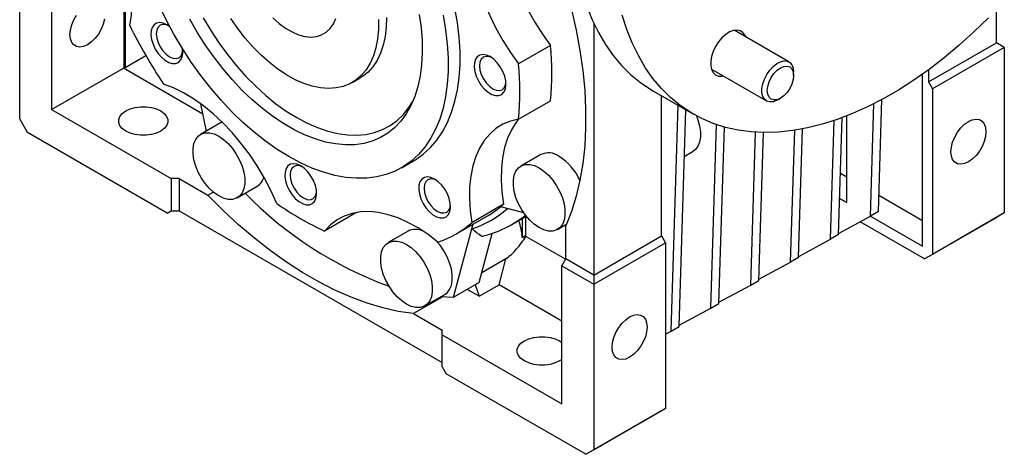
# Model space of a CAD drawing. Header units: millimetres. Extents: x 32 to 1365, y 32 to 1048.
# Tile 5 of 10: x 948 to 1122, y 802 to 880. Entities that reach past the tile are written whole.
import ezdxf

# ---------------------------------------------------------------- set-up
doc = ezdxf.new("R2010")
doc.units = ezdxf.units.MM
doc.header["$LTSCALE"] = 5

msp = doc.modelspace()

# ---------------------------------------------------------------- linework, layer by layer
for p, q in [((947.574, 862.06), (947.574, 891.456)), ((953.231, 888.19), (953.231, 863.694)), ((966.1, 871.286), (966.1, 887.223)), ((966.277, 887.066), (966.277, 871.184)), ((1120.815, 875.536), (1120.815, 881.426)), ((1049.397, 879.057), (1049.397, 834.307)), ((1084.03, 872.155), (1074.295, 877.775)), ((1041.74, 875.064), (1036.083, 871.798)), ((1108.794, 868.596), (1120.815, 875.536)), ((1122.229, 874.719), (1120.815, 875.536)), ((966.277, 871.184), (969.944, 873.302)), ((1122.229, 874.719), (1109.501, 867.371)), ((1122.229, 874.719), (1122.229, 845.324)), ((953.231, 863.694), (965.958, 871.041)), ((965.958, 871.041), (966.1, 871.286)), ((980.079, 862.89), (965.958, 871.041)), ((966.277, 871.184), (966.1, 871.286)), ((1070.296, 870.847), (1080.031, 865.227)), ((1084.859, 869.76), (1084.859, 870.324)), ((1107.698, 843.97), (1107.698, 869.97)), ((1108.794, 870.761), (1108.794, 868.596)), ((1006.552, 868.504), (1007.967, 869.321)), ((1108.794, 868.596), (1109.501, 867.371)), ((1060.008, 866.971), (1067.079, 862.889)), ((1109.501, 867.371), (1109.501, 837.976)), ((980.695, 859.882), (979.707, 864.709)), ((1036.083, 861.997), (1041.74, 865.263)), ((1061.418, 841.247), (1061.418, 866.157)), ((1082.031, 865.425), (1082.519, 865.707)), ((1098.474, 844.748), (1099.089, 864.734)), ((1099.888, 845.564), (1100.501, 865.474)), ((953.231, 863.694), (974.444, 851.448)), ((1063.118, 824.337), (1064.353, 864.463)), ((1064.532, 825.154), (1065.718, 863.675)), ((948.988, 859.611), (947.574, 862.06)), ((983.19, 861.322), (979.655, 859.281)), ((1091.402, 840.666), (1092.051, 861.752)), ((1092.817, 841.482), (1093.456, 862.252)), ((1094.263, 862.561), (1094.263, 851.727)), ((973.737, 845.323), (948.988, 859.611)), ((1070.189, 828.42), (1071.193, 861.017)), ((1071.603, 829.236), (1072.568, 860.587)), ((1077.26, 832.502), (1078.096, 859.667)), ((1078.675, 833.318), (1079.484, 859.614)), ((1084.331, 836.584), (1085.053, 860.014)), ((1085.746, 837.4), (1086.449, 860.257)), ((1065.463, 855.383), (1067.014, 856.278)), ((1015.302, 853.348), (1017.423, 854.573)), ((1040.009, 855.699), (1036.473, 853.658)), ((1094.298, 851.706), (1093.152, 852.368)), ((974.444, 851.448), (974.444, 845.732)), ((975.858, 851.448), (974.444, 851.448)), ((975.858, 851.448), (975.858, 845.732)), ((975.858, 851.448), (980.958, 848.503)), ((1094.298, 847.162), (1094.298, 851.706)), ((980.958, 848.503), (981.904, 849.049)), ((986.154, 848.023), (989.69, 850.064)), ((1093.014, 847.903), (1094.298, 847.162)), ((1094.298, 847.162), (1093.014, 847.903)), ((1107.733, 843.949), (1099.976, 848.428)), ((973.737, 845.323), (974.444, 845.732)), ((973.737, 845.323), (974.444, 845.732)), ((974.444, 845.732), (975.858, 845.732)), ((975.858, 845.732), (1022.527, 818.79)), ((1007.325, 845.389), (1001.668, 842.123)), ((1033.418, 846.866), (1027.761, 843.601)), ((1036.982, 845.35), (1032.908, 846.442)), ((1099.888, 845.564), (1098.474, 844.748)), ((1024.922, 841.582), (1030.65, 844.889)), ((1034.875, 843.286), (1037.425, 844.758)), ((1036.694, 844.336), (1036.694, 840.969)), ((1037.366, 841.357), (1037.366, 844.724)), ((1092.824, 841.709), (1098.474, 844.748)), ((1108.087, 837.159), (1096.645, 843.764)), ((1098.476, 844.749), (1107.733, 839.405)), ((1098.477, 844.749), (1107.733, 839.405)), ((1107.733, 839.405), (1107.733, 843.949)), ((1108.087, 837.159), (1120.815, 844.507)), ((1122.229, 845.324), (1109.501, 837.976)), ((1122.229, 845.324), (1120.815, 844.507)), ((1016.474, 842.108), (1012.938, 840.067)), ((1027.961, 843.336), (1024.472, 830.313)), ((1027.797, 842.504), (1028.032, 843.377)), ((1042.973, 842.399), (1044.561, 843.316)), ((1044.447, 837.165), (1044.447, 843.054)), ((1029.068, 832.966), (1031.411, 841.712)), ((1036.694, 840.969), (1037.366, 841.357)), ((1044.411, 837.101), (1037.363, 841.17)), ((1049.397, 834.307), (1061.418, 841.247)), ((1061.418, 841.247), (1062.125, 840.022)), ((1085.753, 837.627), (1091.402, 840.666)), ((1092.817, 841.482), (1091.402, 840.666)), ((1049.397, 832.674), (1062.125, 840.022)), ((1062.125, 840.022), (1062.125, 810.626)), ((1033.816, 837.178), (1029.534, 834.707)), ((1032.603, 832.568), (1033.816, 837.178)), ((1043.74, 835.94), (1044.447, 837.165)), ((1049.397, 834.307), (1044.447, 837.165)), ((1085.746, 837.4), (1084.331, 836.584)), ((1109.501, 837.976), (1108.087, 837.159)), ((1043.74, 835.94), (1049.397, 832.674)), ((1043.74, 811.444), (1043.74, 835.94)), ((1078.682, 833.545), (1084.331, 836.584)), ((1049.397, 834.307), (1049.397, 832.674)), ((1077.26, 832.502), (1078.675, 833.318)), ((1029.068, 832.966), (1024.472, 830.313)), ((1029.068, 830.527), (1026.955, 831.747)), ((1028.39, 832.575), (1029.068, 830.527)), ((1029.068, 830.527), (1032.603, 832.568)), ((1043.74, 826.139), (1032.603, 832.568)), ((1049.397, 832.674), (1049.397, 803.279)), ((1071.61, 829.463), (1077.26, 832.502)), ((1022.511, 830.385), (1017.427, 827.45)), ((1019.438, 828.808), (1022.973, 830.849)), ((1024.472, 830.313), (1022.207, 830.407)), ((1064.539, 825.381), (1070.189, 828.42)), ((1070.189, 828.42), (1071.603, 829.236)), ((1017.427, 827.45), (1022.527, 824.506)), ((1022.527, 823.69), (1022.527, 824.506)), ((1063.118, 824.337), (1064.532, 825.154)), ((1022.527, 817.974), (1022.527, 823.69)), ((1022.527, 823.69), (1043.74, 811.444)), ((1062.125, 823.803), (1063.118, 824.337)), ((1043.309, 822.624), (1043.74, 822.335)), ((1022.527, 817.974), (1023.234, 816.749)), ((1047.983, 802.462), (1023.234, 816.749)), ((1049.397, 803.279), (1062.125, 810.626)), ((1062.125, 810.626), (1060.711, 809.81)), ((1047.983, 802.462), (1060.711, 809.81)), ((1049.397, 803.279), (1047.983, 802.462))]:
    msp.add_line(p, q)
at = {"flags": 128}
for points in [[(967.088, 878.627), (967.383, 880.482), (967.514, 882.456), (967.478, 884.53), (967.278, 886.687), (966.913, 888.909), (966.388, 891.175), (965.708, 893.466), (964.877, 895.762), (963.903, 898.044), (962.795, 900.291), (961.562, 902.483), (960.215, 904.603), (958.766, 906.631)], [(1033.418, 903.069), (1033.123, 901.213), (1032.993, 899.24), (1033.028, 897.165), (1033.229, 895.008), (1033.593, 892.787), (1034.118, 890.521), (1034.799, 888.23), (1035.63, 885.933), (1036.603, 883.652), (1037.711, 881.405), (1038.944, 879.212), (1040.291, 877.092), (1041.74, 875.064)], [(1027.761, 899.803), (1027.466, 897.947), (1027.336, 895.974), (1027.371, 893.899), (1027.572, 891.742), (1027.936, 889.521), (1028.461, 887.255), (1029.142, 884.964), (1029.973, 882.668), (1030.946, 880.386), (1032.054, 878.139), (1033.287, 875.946), (1034.634, 873.827), (1036.083, 871.798)], [(1045.508, 899.02), (1045.583, 895.915), (1045.808, 892.906), (1046.183, 890.002), (1046.706, 887.212), (1047.376, 884.545), (1048.19, 882.009), (1049.146, 879.612), (1050.242, 877.359), (1051.474, 875.26), (1052.838, 873.319), (1054.33, 871.544), (1055.945, 869.938), (1057.679, 868.508), (1059.527, 867.257), (1060.008, 866.971)], [(1044.447, 885.167), (1045.443, 881.478), (1046.277, 877.82), (1046.949, 874.204), (1047.454, 870.645), (1047.792, 867.153), (1047.962, 863.741), (1047.962, 860.422), (1047.792, 857.206), (1047.454, 854.104), (1046.949, 851.128), (1046.277, 848.288), (1045.443, 845.593), (1044.447, 843.054)], [(1022.668, 880.454), (1023.117, 877.866), (1023.418, 875.332), (1023.569, 872.866), (1023.569, 870.48), (1023.418, 868.188), (1023.117, 866.001), (1022.668, 863.932), (1022.073, 861.991), (1021.335, 860.189), (1020.458, 858.535), (1019.447, 857.038), (1018.307, 855.706), (1017.044, 854.547), (1015.665, 853.566), (1014.178, 852.769), (1012.59, 852.159), (1010.91, 851.741), (1009.146, 851.516), (1007.309, 851.486), (1005.407, 851.651), (1003.452, 852.009), (1001.453, 852.56), (999.422, 853.299), (997.368, 854.224), (995.303, 855.329), (993.239, 856.608), (991.185, 858.054), (989.154, 859.66), (987.155, 861.418), (985.199, 863.317), (983.298, 865.347), (981.461, 867.499), (979.697, 869.76), (978.017, 872.118), (976.429, 874.561), (974.941, 877.075), (973.563, 879.648), (972.3, 882.265)], [(959.594, 875.214), (958.904, 874.906), (958.248, 874.792), (957.659, 874.879), (957.168, 875.163), (956.798, 875.629), (956.568, 876.254), (956.49, 877.007), (956.568, 877.85), (956.798, 878.74), (957.168, 879.633), (957.659, 880.484)], [(1018.427, 880.577), (1018.762, 878.243), (1018.949, 875.97), (1018.987, 873.774), (1018.874, 871.668), (1018.613, 869.665), (1018.205, 867.778), (1017.651, 866.018), (1016.956, 864.398), (1016.125, 862.926), (1015.161, 861.613), (1014.072, 860.467), (1012.865, 859.495), (1011.546, 858.703), (1010.125, 858.096), (1008.61, 857.678), (1007.011, 857.452), (1005.338, 857.419), (1003.602, 857.579), (1001.813, 857.931), (999.982, 858.474), (998.123, 859.203), (996.245, 860.114), (994.362, 861.201), (992.484, 862.458), (990.624, 863.876), (988.794, 865.447), (987.005, 867.16), (985.269, 869.005), (983.596, 870.97), (981.997, 873.042), (980.482, 875.209), (979.06, 877.457), (977.742, 879.771)], [(1017.423, 854.573), (1017.787, 854.791), (1019.165, 855.772), (1020.428, 856.931), (1021.568, 858.263), (1022.579, 859.759), (1023.456, 861.413), (1024.194, 863.215), (1024.789, 865.156), (1025.238, 867.226), (1025.539, 869.412), (1025.69, 871.705), (1025.69, 874.091), (1025.539, 876.557), (1025.238, 879.091), (1024.789, 881.679)], [(1119.432, 880.003), (1116.852, 877.491), (1114.227, 875.118), (1111.566, 872.893), (1108.875, 870.821), (1106.164, 868.909), (1103.44, 867.164), (1100.713, 865.589), (1097.989, 864.19), (1095.278, 862.972), (1092.587, 861.937), (1089.926, 861.089), (1087.301, 860.431), (1084.721, 859.964), (1082.194, 859.691), (1079.727, 859.611), (1077.328, 859.725), (1075.004, 860.033), (1072.762, 860.534), (1070.61, 861.226), (1068.553, 862.107), (1066.598, 863.175), (1064.75, 864.426), (1063.016, 865.856), (1061.401, 867.462), (1059.909, 869.237), (1058.545, 871.178), (1057.313, 873.277), (1056.217, 875.529), (1055.261, 877.927), (1054.447, 880.463)], [(962.621, 879.749), (962.391, 878.858), (962.021, 877.965), (961.53, 877.114), (960.941, 876.347), (960.285, 875.703), (959.594, 875.214)], [(974.219, 878.391), (973.675, 878.766), (973.022, 879.055), (972.405, 879.151), (971.857, 879.051), (971.406, 878.76), (971.078, 878.293), (970.889, 877.675), (970.851, 876.94), (970.965, 876.127), (971.225, 875.281), (971.617, 874.446), (972.12, 873.668), (972.707, 872.989), (973.346, 872.445), (974.003, 872.066), (974.642, 871.872), (975.229, 871.874), (975.732, 872.071), (976.124, 872.453), (976.384, 872.999), (976.498, 873.68), (976.46, 874.459), (976.45, 874.526)], [(973.925, 878.608), (973.545, 878.748), (972.978, 878.805), (972.491, 878.654), (972.118, 878.308), (971.883, 877.789), (971.803, 877.133), (971.883, 876.384), (972.118, 875.594), (972.491, 874.816), (972.978, 874.104), (973.545, 873.506), (974.153, 873.062), (974.761, 872.804), (975.328, 872.747), (975.815, 872.898), (976.188, 873.244), (976.423, 873.763), (976.492, 874.162)], [(980.144, 879.991), (981.478, 877.74), (982.912, 875.561), (984.435, 873.468), (986.038, 871.474), (987.71, 869.593), (989.44, 867.836), (991.218, 866.215), (993.031, 864.741), (994.868, 863.423), (996.718, 862.269), (998.567, 861.288), (1000.404, 860.485), (1002.217, 859.865), (1003.995, 859.434), (1005.725, 859.193), (1007.397, 859.144), (1009, 859.287), (1010.523, 859.622), (1011.957, 860.146), (1013.292, 860.856), (1014.519, 861.747), (1015.631, 862.813), (1016.62, 864.049), (1017.264, 865.058)], [(1011.195, 879.704), (1011.195, 877.929), (1011.046, 876.248), (1010.751, 874.676), (1010.311, 873.228), (1009.732, 871.919), (1009.017, 870.76), (1008.175, 869.761), (1007.212, 868.933), (1006.138, 868.282), (1004.963, 867.816), (1003.698, 867.538), (1002.355, 867.45), (1000.945, 867.555), (999.483, 867.851), (997.982, 868.334), (996.456, 869.001), (994.919, 869.845), (993.386, 870.859), (991.87, 872.033), (990.387, 873.356), (988.95, 874.815), (987.571, 876.397), (986.266, 878.088), (985.044, 879.871)], [(992.461, 879.967), (993.578, 878.976), (994.725, 878.139), (995.882, 877.472), (997.029, 876.984), (998.146, 876.685), (999.215, 876.579), (1000.216, 876.669), (1001.134, 876.953), (1001.951, 877.426), (1002.655, 878.08), (1003.233, 878.904), (1003.675, 879.883)], [(1012.623, 880.069), (1012.586, 878.315), (1012.4, 876.66), (1012.069, 875.118), (1011.594, 873.704), (1010.98, 872.431), (1010.233, 871.311), (1009.359, 870.354), (1008.368, 869.569), (1007.967, 869.321)], [(1076.357, 876.585), (1076.214, 876.926), (1075.86, 877.402), (1075.386, 877.706), (1074.817, 877.823), (1074.178, 877.748), (1073.499, 877.484), (1072.812, 877.045), (1072.149, 876.449), (1071.541, 875.726), (1071.016, 874.909), (1070.6, 874.036), (1070.311, 873.148), (1070.163, 872.287), (1070.163, 871.493), (1070.311, 870.802), (1070.6, 870.248), (1071.016, 869.855), (1071.541, 869.644), (1072.149, 869.623), (1072.358, 869.657)], [(1031.012, 873.091), (1030.36, 873.38), (1029.743, 873.477), (1029.194, 873.377), (1028.744, 873.085), (1028.415, 872.618), (1028.227, 872), (1028.189, 871.265), (1028.303, 870.453), (1028.563, 869.606), (1028.955, 868.772), (1029.458, 867.994), (1030.045, 867.314), (1030.684, 866.771), (1031.341, 866.392), (1031.98, 866.198), (1032.567, 866.199), (1033.07, 866.396), (1033.462, 866.778), (1033.722, 867.324), (1033.836, 868.005), (1033.798, 868.784), (1033.609, 869.62), (1033.281, 870.466), (1032.83, 871.278), (1032.282, 872.011), (1031.665, 872.627), (1031.012, 873.091)], [(1031.263, 872.934), (1030.882, 873.074), (1030.316, 873.13), (1029.829, 872.98), (1029.455, 872.633), (1029.221, 872.114), (1029.141, 871.458), (1029.221, 870.709), (1029.455, 869.919), (1029.829, 869.142), (1030.316, 868.43), (1030.882, 867.831), (1031.491, 867.388), (1032.099, 867.129), (1032.666, 867.073), (1033.152, 867.223), (1033.526, 867.57), (1033.761, 868.089), (1033.83, 868.488)], [(1082.031, 865.425), (1081.866, 865.336), (1081.219, 865.094), (1080.616, 865.046), (1080.09, 865.195), (1079.668, 865.532), (1079.373, 866.04), (1079.221, 866.69), (1079.221, 867.449), (1079.373, 868.274), (1079.668, 869.122), (1080.09, 869.946), (1080.616, 870.703), (1081.219, 871.352), (1081.866, 871.857), (1082.522, 872.191), (1083.151, 872.337), (1083.72, 872.286), (1084.197, 872.041), (1084.558, 871.616), (1084.783, 871.033), (1084.859, 870.324), (1084.859, 870.324)], [(1084.859, 869.76), (1084.779, 869.015), (1084.546, 868.228), (1084.174, 867.454), (1083.689, 866.744), (1083.125, 866.149), (1082.519, 865.707), (1081.913, 865.449), (1081.349, 865.394), (1080.864, 865.543), (1080.492, 865.888), (1080.258, 866.405), (1080.179, 867.058), (1080.258, 867.804), (1080.492, 868.591), (1080.864, 869.365), (1081.349, 870.074), (1081.913, 870.67), (1082.519, 871.112), (1083.125, 871.369), (1083.689, 871.425), (1084.174, 871.275), (1084.546, 870.93), (1084.779, 870.414), (1084.859, 869.76)], [(993.181, 847.023), (992.149, 849.292), (990.987, 851.519), (989.704, 853.683), (988.312, 855.766), (986.823, 857.75), (985.25, 859.618), (983.606, 861.353), (981.906, 862.94), (980.165, 864.366), (978.397, 865.618), (976.618, 866.686), (974.844, 867.56), (973.09, 868.232)], [(972.598, 863.445), (973.211, 863.001), (973.638, 862.49), (973.856, 861.936), (973.856, 861.369), (973.638, 860.816), (973.211, 860.304), (972.598, 859.861), (971.83, 859.507), (970.944, 859.261), (969.986, 859.134), (969.002, 859.134), (968.044, 859.261), (967.158, 859.507), (966.39, 859.861), (965.777, 860.304), (965.35, 860.816), (965.132, 861.369), (965.132, 861.936), (965.35, 862.49), (965.777, 863.001), (966.39, 863.445), (967.158, 863.798), (968.044, 864.045), (969.002, 864.171), (969.986, 864.171), (970.944, 864.045), (971.83, 863.798), (972.598, 863.445)], [(983.491, 861.466), (983.343, 861.403), (983.19, 861.322)], [(1036.083, 861.997), (1034.634, 861.642), (1033.287, 861.077), (1032.054, 860.308), (1030.946, 859.34), (1029.973, 858.183), (1029.142, 856.846), (1028.461, 855.341), (1027.936, 853.681), (1027.572, 851.88), (1027.371, 849.955), (1027.336, 847.921), (1027.466, 845.797), (1027.761, 843.601)], [(1036.05, 861.992), (1035.63, 861.449), (1034.799, 860.112), (1034.118, 858.607), (1033.593, 856.947), (1033.229, 855.146), (1033.028, 853.221), (1032.993, 851.187), (1033.123, 849.063), (1033.418, 846.866)], [(1067.611, 862.591), (1067.879, 861.898), (1068.185, 860.808), (1068.341, 859.755), (1068.341, 858.776), (1068.185, 857.903), (1067.879, 857.167), (1067.432, 856.592), (1067.014, 856.278)], [(1115.865, 854.396), (1115.174, 854.087), (1114.518, 853.974), (1113.93, 854.061), (1113.438, 854.345), (1113.068, 854.811), (1112.839, 855.436), (1112.761, 856.189), (1112.839, 857.031), (1113.068, 857.921), (1113.438, 858.815), (1113.93, 859.666), (1114.518, 860.433), (1115.174, 861.077), (1115.865, 861.565), (1116.556, 861.874), (1117.212, 861.988), (1117.801, 861.901), (1118.292, 861.617), (1118.662, 861.151), (1118.891, 860.525), (1118.969, 859.773), (1118.891, 858.93), (1118.662, 858.04), (1118.292, 857.147), (1117.801, 856.295), (1117.212, 855.529), (1116.556, 854.885), (1115.865, 854.396)], [(982.904, 858.959), (983.749, 858.382), (984.565, 857.643), (985.324, 856.768), (986.001, 855.787), (986.572, 854.733), (987.019, 853.643), (987.325, 852.552), (987.481, 851.5), (987.481, 850.52), (987.325, 849.647), (987.019, 848.911), (986.572, 848.336), (986.001, 847.942), (985.324, 847.743), (984.565, 847.744), (983.749, 847.947), (982.904, 848.344), (982.06, 848.922), (981.244, 849.661), (980.485, 850.536), (979.808, 851.517), (979.236, 852.571), (978.79, 853.661), (978.484, 854.751), (978.328, 855.804), (978.328, 856.784), (978.484, 857.656), (978.79, 858.393), (979.236, 858.968), (979.808, 859.362), (980.485, 859.561), (981.244, 859.56), (982.06, 859.357), (982.904, 858.959)], [(997.425, 853.695), (996.772, 853.984), (996.155, 854.081), (995.607, 853.981), (995.156, 853.689), (994.828, 853.222), (994.639, 852.604), (994.601, 851.869), (994.715, 851.057), (994.975, 850.21), (995.367, 849.376), (995.87, 848.598), (996.457, 847.918), (997.096, 847.375), (997.753, 846.996), (998.392, 846.802), (998.979, 846.803), (999.482, 847), (999.874, 847.382), (1000.134, 847.928), (1000.248, 848.609), (1000.21, 849.388), (1000.022, 850.224), (999.693, 851.07), (999.243, 851.882), (998.694, 852.615), (998.077, 853.231), (997.425, 853.695)], [(997.675, 853.538), (997.295, 853.678), (996.728, 853.734), (996.241, 853.584), (995.868, 853.237), (995.633, 852.718), (995.553, 852.062), (995.633, 851.313), (995.868, 850.523), (996.241, 849.746), (996.728, 849.034), (997.295, 848.435), (997.903, 847.992), (998.511, 847.733), (999.078, 847.677), (999.565, 847.827), (999.938, 848.174), (1000.173, 848.693), (1000.242, 849.092)], [(1039.723, 853.336), (1040.567, 852.758), (1041.383, 852.019), (1042.142, 851.144), (1042.819, 850.163), (1043.391, 849.11), (1043.837, 848.019), (1044.144, 846.929), (1044.299, 845.876), (1044.299, 844.897), (1044.144, 844.024), (1043.837, 843.288), (1043.391, 842.713), (1042.819, 842.319), (1042.142, 842.119), (1041.383, 842.121), (1040.567, 842.324), (1039.723, 842.721), (1038.878, 843.299), (1038.063, 844.038), (1037.303, 844.913), (1036.626, 845.894), (1036.055, 846.948), (1035.608, 848.038), (1035.302, 849.128), (1035.146, 850.181), (1035.146, 851.16), (1035.302, 852.033), (1035.608, 852.77), (1036.055, 853.345), (1036.626, 853.738), (1037.303, 853.938), (1038.063, 853.936), (1038.878, 853.733), (1039.723, 853.336)], [(1021.175, 851.345), (1020.522, 851.633), (1019.905, 851.73), (1019.357, 851.63), (1018.906, 851.339), (1018.578, 850.872), (1018.389, 850.254), (1018.351, 849.519), (1018.465, 848.706), (1018.725, 847.86), (1019.117, 847.025), (1019.62, 846.247), (1020.207, 845.568), (1020.846, 845.024), (1021.503, 844.645), (1022.142, 844.451), (1022.729, 844.453), (1023.232, 844.65), (1023.624, 845.032), (1023.884, 845.578), (1023.998, 846.259), (1023.96, 847.038), (1023.772, 847.873), (1023.443, 848.719), (1022.993, 849.531), (1022.444, 850.265), (1021.827, 850.88), (1021.175, 851.345)], [(1021.425, 851.187), (1021.045, 851.327), (1020.478, 851.383), (1019.991, 851.233), (1019.618, 850.887), (1019.383, 850.368), (1019.303, 849.712), (1019.383, 848.963), (1019.618, 848.173), (1019.991, 847.395), (1020.478, 846.683), (1021.045, 846.085), (1021.653, 845.641), (1022.261, 845.382), (1022.828, 845.326), (1023.315, 845.477), (1023.688, 845.823), (1023.923, 846.342), (1023.992, 846.741)], [(1017.427, 827.45), (1014.73, 827.858), (1011.979, 828.482), (1009.184, 829.32), (1006.354, 830.37), (1003.5, 831.628), (1000.63, 833.089), (997.755, 834.748), (994.885, 836.6), (992.031, 838.639), (989.201, 840.856), (986.406, 843.245), (983.655, 845.797), (980.958, 848.503)], [(1021.76, 840.135), (1020.005, 841.489), (1018.231, 842.664), (1016.452, 843.65), (1014.684, 844.438), (1012.943, 845.023), (1011.243, 845.398), (1009.6, 845.561), (1008.026, 845.51), (1006.537, 845.245), (1005.146, 844.769), (1003.863, 844.086), (1002.7, 843.201), (1001.668, 842.123)], [(1016.188, 839.745), (1017.032, 839.167), (1017.848, 838.428), (1018.607, 837.553), (1019.284, 836.572), (1019.856, 835.519), (1020.302, 834.428), (1020.609, 833.338), (1020.764, 832.285), (1020.764, 831.306), (1020.609, 830.433), (1020.302, 829.697), (1019.856, 829.122), (1019.284, 828.728), (1018.607, 828.528), (1017.848, 828.53), (1017.032, 828.733), (1016.188, 829.13), (1015.343, 829.708), (1014.527, 830.447), (1013.768, 831.322), (1013.091, 832.303), (1012.52, 833.357), (1012.073, 834.447), (1011.767, 835.537), (1011.611, 836.59), (1011.611, 837.569), (1011.767, 838.442), (1012.073, 839.179), (1012.52, 839.754), (1013.091, 840.148), (1013.768, 840.347), (1014.527, 840.345), (1015.343, 840.142), (1016.188, 839.745)], [(1022.973, 830.849), (1023.391, 831.163), (1023.838, 831.738), (1024.144, 832.474), (1024.3, 833.347), (1024.3, 834.326), (1024.144, 835.379), (1023.838, 836.469), (1023.391, 837.56), (1022.82, 838.614), (1022.143, 839.594), (1021.501, 840.347)], [(1055.761, 819.699), (1055.07, 819.39), (1054.414, 819.276), (1053.826, 819.363), (1053.334, 819.647), (1052.964, 820.113), (1052.735, 820.739), (1052.657, 821.491), (1052.735, 822.334), (1052.964, 823.224), (1053.334, 824.117), (1053.826, 824.969), (1054.414, 825.735), (1055.07, 826.379), (1055.761, 826.868), (1056.452, 827.177), (1057.108, 827.29), (1057.696, 827.203), (1058.188, 826.919), (1058.558, 826.453), (1058.787, 825.828), (1058.865, 825.075), (1058.787, 824.233), (1058.558, 823.343), (1058.188, 822.449), (1057.696, 821.598), (1057.108, 820.831), (1056.452, 820.187), (1055.761, 819.699)], [(1043.74, 819.33), (1043.309, 819.04), (1042.54, 818.686), (1041.655, 818.44), (1040.696, 818.314), (1039.713, 818.314), (1038.755, 818.44), (1037.869, 818.686), (1037.1, 819.04), (1036.488, 819.484), (1036.061, 819.995), (1035.842, 820.548), (1035.842, 821.116), (1036.061, 821.669), (1036.488, 822.181), (1037.1, 822.624), (1037.869, 822.978), (1038.755, 823.224), (1039.713, 823.351), (1040.696, 823.351), (1041.655, 823.224), (1042.54, 822.978), (1043.309, 822.624), (1043.309, 822.624)]]:
    msp.add_lwpolyline(points, dxfattribs=at)
for centre, radius, start, end in [((1052.229, 920.853), 95.036, 206.37932, 213.62068), ((990.19, 870.163), 51.783, 354.56958, 5.43042), ((984.533, 866.898), 51.783, 354.56958, 5.43042), ((1041.368, 852.857), 3.15, 53.124, 115.56554), ((1037.965, 847.077), 9.845, 24.18857, 57.47254), ((988.2, 852.373), 2.748, 302.8133, 346.36376), ((1036.968, 897.283), 69.221, 224.43391, 249.81786), ((1023.192, 889.208), 51.77, 234.57138, 245.43399), ((1021.747, 860.31), 18.807, 288.76662, 311.03327), ((1021.421, 860.868), 18.453, 300.00866, 308.55554), ((1021.09, 861.162), 18.877, 308.75617, 310.77225), ((1015.692, 857.572), 18.463, 289.1875, 310.82325), ((1024.991, 860.394), 19.756, 283.28621, 308.49726), ((1028.112, 840.781), 8.584, 1.25734, 21.88662), ((1017.781, 839.464), 2.95, 62.05923, 116.31679), ((1031.4, 841.356), 5.966, 358.20935, 0.00807)]:
    msp.add_arc(centre, radius, start, end)
msp.add_open_spline([(1029.531, 841.166), (1028.934, 841.589), (1028.354, 842.033), (1027.797, 842.504)], degree=3)
msp.add_open_spline([(1033.816, 837.178), (1034.464, 837.655), (1035.114, 838.251), (1036.325, 839.614), (1036.884, 840.378), (1037.363, 841.17)], degree=3, knots=[0, 0, 0, 0, 0.5, 0.5, 1, 1, 1, 1])

doc.saveas('drawing.dxf')
